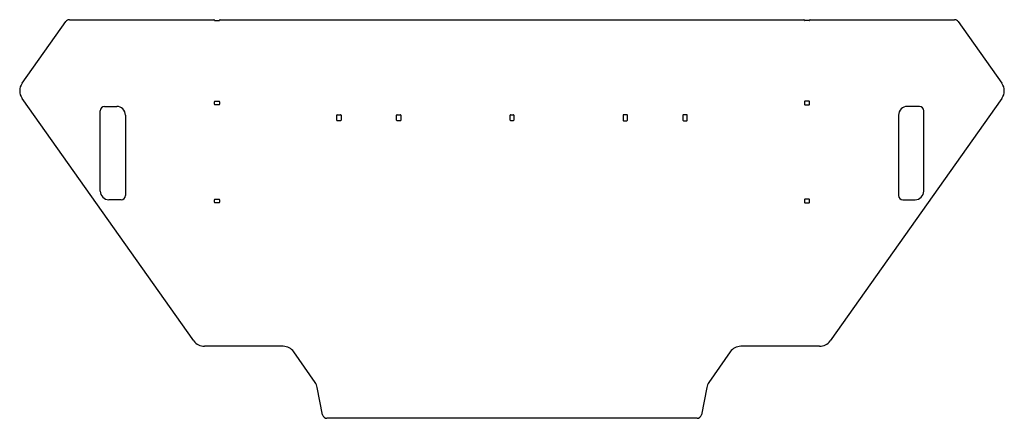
# Model space of a CAD drawing. Header units: millimetres. Extents: x -462 to 1808, y -919 to 0.
import ezdxf

# ---------------------------------------------------------------- set-up
doc = ezdxf.new("R2010")
doc.units = ezdxf.units.MM
doc.layers.add('100', color=7, linetype='Continuous', true_color=0xffffff)

msp = doc.modelspace()

# ---------------------------------------------------------------- linework, layer by layer
at = {"layer": '100', "color": 7, "linetype": 'Continuous', "lineweight": 25}
for p, q in [((-347.324508, 0), (-14, 0)), ((0, 0), (1346, 0)), ((1360, 0), (1693.324508, 0)), ((-456.239549, -146.666259), (-355.488664, -4.225353)), ((-12, -2), (-2, -2)), ((1358, -2), (1348, -2)), ((1701.488664, -4.225353), (1802.239549, -146.666259)), ((-60.385717, -740.337), (-456.230307, -181.327201)), ((1802.230307, -181.327201), (1406.385717, -740.337)), ((-266, -200), (-238, -200)), ((-13, -195), (-13, -189)), ((-12, -188), (-2, -188)), ((-2, -196), (-12, -196)), ((-1, -189), (-1, -195)), ((1347, -189), (1347, -195)), ((1358, -188), (1348, -188)), ((1348, -196), (1358, -196)), ((1359, -195), (1359, -189)), ((1612, -200), (1584, -200)), ((-276, -395), (-276, -210)), ((-218, -220), (-218, -405)), ((269, -232), (269, -220)), ((270, -219), (278, -219)), ((279, -220), (279, -232)), ((407, -232), (407, -220)), ((408, -219), (416, -219)), ((417, -220), (417, -232)), ((669, -232), (669, -220)), ((670, -219), (676, -219)), ((677, -220), (677, -232)), ((929, -220), (929, -232)), ((938, -219), (930, -219)), ((939, -232), (939, -220)), ((1067, -220), (1067, -232)), ((1076, -219), (1068, -219)), ((1077, -232), (1077, -220)), ((1564, -220), (1564, -405)), ((1622, -395), (1622, -210)), ((278, -233), (270, -233)), ((416, -233), (408, -233)), ((676, -233), (670, -233)), ((930, -233), (938, -233)), ((1068, -233), (1076, -233)), ((-228, -415), (-256, -415)), ((-13, -421), (-13, -415)), ((-12, -414), (-2, -414)), ((-2, -422), (-12, -422)), ((-1, -415), (-1, -421)), ((1347, -415), (1347, -421)), ((1358, -414), (1348, -414)), ((1348, -422), (1358, -422)), ((1359, -421), (1359, -415)), ((1574, -415), (1602, -415)), ((145.385064, -753), (-35.902489, -753)), ((219.264585, -836.207487), (169.959625, -765.792707)), ((1176.040375, -765.792707), (1126.735415, -836.207487)), ((1381.902489, -753), (1200.614936, -753)), ((236.427092, -910.90809), (224.138839, -847.690511)), ((1121.861161, -847.690511), (1109.572908, -910.90809)), ((1099.756636, -919), (246.243364, -919))]:
    msp.add_line(p, q, dxfattribs=at)
for centre, radius, start, end in [((-14, -1), 1, 0, 90), ((1360, -1), 1, 90, 180), ((1693.324508, -10), 10, 35.272421, 90), ((-347.324508, -10), 10, 90, 144.727579), ((-12, -1), 1, 180, 270), ((-2, -1), 1, 270, 0), ((0, -1), 1, 90, 180), ((1346, -1), 1, 0, 90), ((1348, -1), 1, 180, 270), ((1358, -1), 1, 270, 0), ((-431.74708, -163.9902), 30, 144.727579, 215.302976), ((1777.74708, -163.9902), 30, 324.697024, 35.272421), ((-266, -210), 10, 90, 180), ((-238, -220), 20, 0, 90), ((-12, -189), 1, 90, 180), ((-12, -195), 1, 180, 270), ((-2, -189), 1, 0, 90), ((-2, -195), 1, 270, 0), ((1348, -189), 1, 90, 180), ((1348, -195), 1, 180, 270), ((1358, -189), 1, 0, 90), ((1358, -195), 1, 270, 360), ((1584, -220), 20, 90, 180), ((1612, -210), 10, 360, 90), ((270, -220), 1, 90, 180), ((278, -220), 1, 0, 90), ((408, -220), 1, 90, 180), ((416, -220), 1, 0, 90), ((670, -220), 1, 90, 180), ((676, -220), 1, 0, 90), ((930, -220), 1, 90, 180), ((938, -220), 1, 0, 90), ((1068, -220), 1, 90, 180), ((1076, -220), 1, 0, 90), ((270, -232), 1, 180, 270), ((278, -232), 1, 270, 0), ((408, -232), 1, 180, 270), ((416, -232), 1, 270, 0), ((670, -232), 1, 180, 270), ((676, -232), 1, 270, 0), ((930, -232), 1, 180, 270), ((938, -232), 1, 270, 0), ((1068, -232), 1, 180, 270), ((1076, -232), 1, 270, 0), ((-256, -395), 20, 180, 270), ((-228, -405), 10, 270, 0), ((1574, -405), 10, 180, 270), ((1602, -395), 20, 270, 0), ((-12, -415), 1, 90, 180), ((-12, -421), 1, 180, 270), ((-2, -415), 1, 0, 90), ((-2, -421), 1, 270, 0), ((1348, -415), 1, 90, 180), ((1348, -421), 1, 180, 270), ((1358, -415), 1, 0, 90), ((1358, -421), 1, 270, 0), ((-35.902489, -723), 30, 215.302976, 270), ((1381.902489, -723), 30, 270, 324.697024), ((145.385064, -783), 30, 35, 90), ((1200.614936, -783), 30, 90, 145), ((194.690024, -853.41478), 30, 11, 35), ((1151.309976, -853.41478), 30, 145, 169), ((246.243364, -909), 10, 191, 270), ((1099.756636, -909), 10, 270, 349)]:
    msp.add_arc(centre, radius, start, end, dxfattribs=at)

doc.saveas('drawing.dxf')
